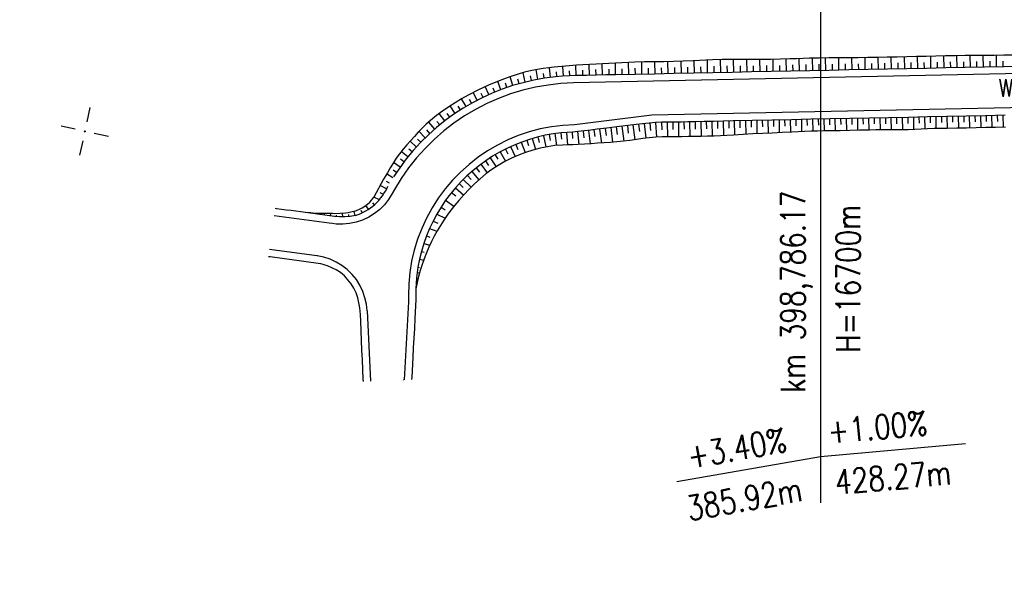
# Model space of a CAD drawing. Extents: x -134 to 1642, y -665 to 1050.
# Tile 14 of 88: x 229 to 330, y 74 to 132. Entities that reach past the tile are written whole.
import ezdxf

# ---------------------------------------------------------------- set-up
doc = ezdxf.new("R2010")
doc.units = 0
doc.header["$LTSCALE"] = 2
doc.header["$MEASUREMENT"] = 0
doc.linetypes.add('AUSGEZOGEN', pattern=[0])
doc.layers.get('0').update_dxf_attribs({"color": 8, "linetype": 'AUSGEZOGEN'})
for name, color, linetype in [('BOESCHG', 8, 'AUSGEZOGEN'), ('NETZ', 250, 'AUSGEZOGEN'), ('NZ', 8, 'AUSGEZOGEN'), ('Rinne', 200, 'CONTINUOUS'), ('SCHRIFT', 8, 'AUSGEZOGEN'), ('Wegböschungen', 15, 'CONTINUOUS'), ('Wege', 15, 'CONTINUOUS')]:
    doc.layers.add(name, color=color, linetype=linetype)
doc.styles.add('ROMANS', font='romans.shx', dxfattribs={"width": 0.8})

# ---------------------------------------------------------------- blocks, each defined once
blk = doc.blocks.new('IKR')
at = {"color": 0}
for p, q in [((0, 1), (0, 2.5)), ((-2.5, 0), (-1, 0)), ((1, 0), (2.5, 0)), ((0, -2.5), (0, -1))]:
    blk.add_line(p, q, dxfattribs=at)
blk.add_circle((0, 0), 0.05, dxfattribs=at)
blk.add_point((0, 0), dxfattribs=at)

msp = doc.modelspace()

# ---------------------------------------------------------------- hatches: boundary and pattern name
at = {"layer": 'Rinne'}
h = msp.add_hatch(dxfattribs=at)
h.set_pattern_fill('ANSI31', color=256, scale=20, style=0)
edge = h.paths.add_edge_path()
edge.add_arc((275.37, -21751.93), 21947.71, 89.378358, 89.455583, ccw=False)
edge.add_arc((441.16, -6471.33), 6666.2, 89.238235, 89.378358, ccw=False)
edge.add_arc((-14330.57, -1117453.65), 1117746.73, 89.23636226, 89.23823456, ccw=False)
edge.add_arc((523.43, -3023.77), 3217.85, 89.20146, 89.23636, ccw=False)
edge.add_arc((555.12, -750.21), 944.08, 86.94729, 89.20146, ccw=False)
edge.add_arc((625.86, 576.33), 384.35, 266.9473, 270.4805)
edge.add_arc((580.86, 5941.8), 5750, 270.480512, 270.662384)
edge.add_arc((762.64, -9781.39), 9974.23, 90.524294, 90.662384, ccw=False)
edge.add_arc((2442.17, -193318.23), 193518.75, 90.5143653, 90.5242944, ccw=False)
edge.add_arc((253.38, 50487.94), 50297.24, 270.514366, 270.533841)
edge.add_arc((717.25, 703), 510.13, 270.5338, 270.6271)
edge.add_arc((-30540.74, 2856402.63), 2856380.83, 270.62712452, 270.62837112)
edge.add_arc((769.64, 1592.38), 1398.89, 270.62837, 270.99311)
edge.add_arc((599.07, 11432.09), 11240.07, 270.993107, 271.121779)
edge.add_arc((275.39, -21749.98), 21944.96, 89.378358, 89.455589, ccw=False)
edge.add_arc((441.15, -6472.29), 6666.37, 89.238234, 89.378358, ccw=False)
edge.add_arc((-14329.56, -1117377.59), 1117669.86, 89.23636219, 89.23823424, ccw=False)
edge.add_arc((523.4, -3025.41), 3218.7, 89.20148, 89.23636, ccw=False)
edge.add_arc((555.1, -751.15), 944.21, 86.94729, 89.20148, ccw=False)
edge.add_arc((625.85, 575.59), 384.41, 266.9473, 270.4805)
edge.add_arc((580.85, 5941.87), 5750.87, 270.480491, 270.662393)
edge.add_arc((762.68, -9785.5), 9977.54, 90.524293, 90.662393, ccw=False)
edge.add_arc((2442.71, -193377.72), 193577.45, 90.5143667, 90.5242933, ccw=False)
edge.add_arc((253.39, 50486.67), 50296.77, 270.514367, 270.533841)
edge.add_arc((717.26, 702.22), 510.15, 270.5338, 270.6271)
edge.add_arc((-30543.48, 2856652.63), 2856631.65, 270.62712453, 270.6283711)
edge.add_arc((769.65, 1591.7), 1399.01, 270.62837, 270.99311)
edge.add_arc((599.07, 11431.93), 11240.71, 270.993107, 271.121781)
h = msp.add_hatch(dxfattribs=at)
h.set_pattern_fill('ANSI31', color=256, scale=20, style=0)
edge = h.paths.add_edge_path()
edge.add_arc((639.26, -229.86), 468.99, 97.5604, 98.5249, ccw=False)
edge.add_arc((578.78, 225.82), 9.32, 90.7152, 97.5604, ccw=False)
edge.add_arc((667.45, -6877.29), 7112.98, 90.453858, 90.71516, ccw=False)
edge.add_arc((644.04, -3922.61), 4158.2, 90.1121, 90.45386, ccw=False)
edge.add_arc((2970.47, -1192978.7), 1193216.58, 90.10896587, 90.11210068, ccw=False)
edge.add_arc((709.22, -3986.09), 4221.82, 90.05626, 90.10897, ccw=False)
edge.add_line((705.08, 235.72), (793.28, 235.81))
edge.add_arc((682.62, 115104.43), 114868.68, 270.0551966, 270.0832469)
edge.add_arc((860.11, -7060.43), 7296.32, 89.971949, 90.083247, ccw=False)
edge.add_arc((863.68, 229.3), 6.58, 80.4991, 89.9719, ccw=False)
edge.add_arc((850.92, 153.04), 83.9, 77.8496, 80.4991, ccw=False)
edge.add_arc((867.52, 230.16), 5.01, 71.9057, 77.8496, ccw=False)
edge.add_arc((858.93, 203.87), 32.67, 69.5781, 71.9057, ccw=False)
edge.add_arc((639.26, -229.56), 469.49, 97.5604, 98.5287, ccw=False)
edge.add_arc((578.73, 226.53), 9.4, 90.714, 97.5604, ccw=False)
edge.add_arc((667.89, -6928.25), 7164.74, 90.453858, 90.714007, ccw=False)
edge.add_arc((644.03, -3915.11), 4151.5, 90.1121, 90.45386, ccw=False)
edge.add_arc((2972.64, -1194119.31), 1194357.98, 90.10896588, 90.11209795, ccw=False)
edge.add_arc((709.22, -3982), 4218.52, 90.05626, 90.10897, ccw=False)
edge.add_line((705.07, 236.52), (793.27, 236.61))
edge.add_arc((681.71, 116046.7), 115810.15, 270.0551967, 270.0829776)
edge.add_arc((860.34, -7298.99), 7535.67, 89.97407, 90.082978, ccw=False)
edge.add_arc((863.75, 229.96), 6.72, 80.4991, 89.9741, ccw=False)
edge.add_arc((850.57, 151.23), 86.54, 77.862, 80.4991, ccw=False)
edge.add_arc((867.68, 230.78), 5.18, 71.9057, 77.862, ccw=False)
edge.add_arc((858.87, 203.82), 33.54, 69.5666, 71.9057, ccw=False)

# ---------------------------------------------------------------- linework, layer by layer
at = {"layer": 'BOESCHG'}
for points in [[(631.44, 176.35, -0.00161), (597.84, 175.6, 0.001441), (560.31, 174.78, 0.00226), (527.13, 173.81, -0.006727), (515.99, 173.58, -0.005941), (502.9, 173.65, 0.002244), (468.26, 174.08, 0.00081), (440.28, 174.25, -0.000922), (415.7, 174.41, -0.010798), (387.55, 175.25, 0.013812), (365.55, 175.78, 0.002298), (341.17, 175.58, 0.000746), (266.12, 174.5, 0.000036), (221.38, 173.78, 0.000236)], [(206.87, 173.53, 0.000082), (141.95, 172.23, 0.00154)]]:
    msp.add_lwpolyline(points, format="xyb", dxfattribs=at)
at = {"layer": 'NZ'}
for p, q in [((311.51, 206.89), (311.51, 82.09)), ((311.51, 86.87), (326.46, 88.18)), ((296.74, 84.27), (311.51, 86.87))]:
    msp.add_line(p, q, dxfattribs=at)
at = {"layer": 'Wegböschungen', "linetype": 'Continuous'}
for p, q in [((302.61, 126.39), (302.58, 127.73)), ((303.96, 126.42), (303.93, 127.73)), ((305.31, 126.45), (305.29, 127.72)), ((306.66, 126.48), (306.64, 127.73)), ((308.02, 126.5), (307.99, 127.75)), ((309.37, 126.53), (309.34, 127.8)), ((310.72, 126.56), (310.7, 127.85)), ((312.07, 126.59), (312.05, 127.87)), ((313.42, 126.62), (313.4, 127.89)), ((314.78, 126.65), (314.75, 127.89)), ((316.13, 126.67), (316.11, 127.9)), ((317.48, 126.7), (317.46, 127.93)), ((318.83, 126.73), (318.81, 127.96)), ((320.19, 126.76), (320.16, 127.99)), ((321.54, 126.79), (321.52, 128.02)), ((322.89, 126.81), (322.87, 128.05)), ((324.24, 126.84), (324.22, 128.08)), ((325.6, 126.87), (325.57, 128.1)), ((326.95, 126.9), (326.93, 128.11)), ((328.3, 126.93), (328.28, 128.13)), ((329.65, 126.96), (329.63, 128.14)), ((283.73, 125.88), (283.61, 126.87)), ((285.05, 126), (284.98, 127.01)), ((286.38, 126.05), (286.35, 127.12)), ((287.73, 126.08), (287.71, 127.2)), ((289.08, 126.11), (289.06, 127.28)), ((289.76, 126.12), (289.75, 126.72)), ((290.43, 126.14), (290.41, 127.35)), ((291.11, 126.15), (291.1, 126.77)), ((291.79, 126.17), (291.76, 127.41)), ((292.46, 126.18), (292.45, 126.81)), ((293.14, 126.19), (293.12, 127.45)), ((293.81, 126.21), (293.8, 126.84)), ((294.49, 126.22), (294.47, 127.48)), ((295.17, 126.24), (295.16, 126.86)), ((295.84, 126.25), (295.82, 127.5)), ((296.52, 126.27), (296.51, 126.89)), ((297.2, 126.28), (297.17, 127.54)), ((297.87, 126.29), (297.86, 126.92)), ((298.55, 126.31), (298.52, 127.58)), ((299.22, 126.32), (299.21, 126.97)), ((299.9, 126.34), (299.88, 127.65)), ((300.58, 126.35), (300.56, 127.02)), ((301.25, 126.36), (301.23, 127.71)), ((301.93, 126.38), (301.92, 127.05)), ((303.28, 126.41), (303.27, 127.07)), ((304.63, 126.43), (304.62, 127.08)), ((305.99, 126.46), (305.98, 127.09)), ((307.34, 126.49), (307.33, 127.11)), ((308.69, 126.52), (308.68, 127.15)), ((310.04, 126.55), (310.03, 127.19)), ((311.4, 126.58), (311.38, 127.22)), ((312.75, 126.6), (312.74, 127.24)), ((314.1, 126.63), (314.09, 127.26)), ((315.45, 126.66), (315.44, 127.28)), ((316.81, 126.69), (316.79, 127.3)), ((318.16, 126.72), (318.15, 127.33)), ((319.51, 126.74), (319.5, 127.36)), ((320.86, 126.77), (320.85, 127.39)), ((322.22, 126.8), (322.2, 127.42)), ((323.57, 126.83), (323.56, 127.45)), ((324.92, 126.86), (324.91, 127.47)), ((326.27, 126.88), (326.26, 127.49)), ((327.63, 126.91), (327.61, 127.52)), ((328.98, 126.94), (328.97, 127.54)), ((330.33, 126.97), (330.32, 127.56)), ((279.86, 125.03), (279.58, 125.94)), ((280.49, 125.22), (280.36, 125.69)), ((281.13, 125.39), (280.9, 126.36)), ((281.78, 125.54), (281.67, 126.04)), ((282.43, 125.67), (282.24, 126.67)), ((283.08, 125.78), (283, 126.28)), ((284.39, 125.95), (284.34, 126.44)), ((285.71, 126.03), (285.69, 126.55)), ((287.06, 126.07), (287.04, 126.62)), ((288.41, 126.1), (288.39, 126.67)), ((277.38, 124.1), (277.01, 124.93)), ((277.99, 124.36), (277.82, 124.78)), ((278.61, 124.6), (278.29, 125.46)), ((279.23, 124.83), (279.08, 125.27)), ((275.03, 122.88), (274.56, 123.66)), ((276.19, 123.53), (275.77, 124.33)), ((276.78, 123.82), (276.59, 124.23)), ((273.91, 122.17), (273.39, 122.93)), ((274.47, 122.53), (274.22, 122.92)), ((275.61, 123.21), (275.38, 123.61)), ((272.84, 121.39), (272.26, 122.15)), ((273.37, 121.79), (273.1, 122.17)), ((314.53, 121.64), (312.53, 121.6)), ((314.17, 121.63), (314.19, 120.4)), ((316.53, 121.68), (314.53, 121.64)), ((314.74, 121.64), (314.75, 121.03)), ((315.32, 121.66), (315.34, 120.42)), ((315.89, 121.67), (315.91, 121.05)), ((316.47, 121.68), (316.5, 120.45)), ((318.53, 121.72), (316.53, 121.68)), ((317.05, 121.69), (317.06, 121.08)), ((317.62, 121.7), (317.65, 120.47)), ((318.2, 121.72), (318.21, 121.1)), ((320.53, 121.76), (318.53, 121.72)), ((318.77, 121.73), (318.8, 120.49)), ((319.35, 121.74), (319.36, 121.11)), ((319.93, 121.75), (319.95, 120.49)), ((320.5, 121.76), (320.52, 121.13)), ((322.53, 121.81), (320.53, 121.76)), ((321.08, 121.78), (321.1, 120.51)), ((321.65, 121.79), (321.67, 121.16)), ((322.23, 121.8), (322.26, 120.56)), ((324.53, 121.85), (322.53, 121.81)), ((322.81, 121.81), (322.82, 121.2)), ((323.38, 121.82), (323.41, 120.6)), ((323.96, 121.84), (323.97, 121.22)), ((326.52, 121.89), (324.53, 121.85)), ((324.53, 121.85), (324.56, 120.62)), ((325.11, 121.86), (325.12, 121.25)), ((325.69, 121.87), (325.71, 120.64)), ((326.26, 121.88), (326.28, 121.27)), ((328.52, 121.93), (326.52, 121.89)), ((326.84, 121.9), (326.86, 120.67)), ((327.41, 121.91), (327.43, 121.3)), ((327.99, 121.92), (328.02, 120.7)), ((330.52, 121.97), (328.52, 121.93)), ((328.57, 121.93), (328.58, 121.32)), ((329.14, 121.94), (329.17, 120.72)), ((329.72, 121.96), (329.73, 121.34)), ((330.3, 121.97), (330.32, 120.74)), ((271.81, 120.56), (271.19, 121.28)), ((272.32, 120.98), (272.02, 121.35)), ((289.54, 120.66), (288.54, 120.53)), ((289.35, 120.63), (289.44, 119.89)), ((290.54, 120.77), (289.54, 120.66)), ((289.93, 120.7), (290.11, 119.19)), ((290.5, 120.77), (290.59, 120.01)), ((292.54, 121.02), (290.54, 120.77)), ((291.07, 120.84), (291.26, 119.3)), ((291.64, 120.91), (291.73, 120.14)), ((292.21, 120.98), (292.4, 119.45)), ((293.2, 121.1), (292.54, 121.02)), ((292.79, 121.05), (292.88, 120.29)), ((293.87, 121.17), (293.2, 121.1)), ((293.37, 121.12), (293.53, 119.61)), ((294.53, 121.22), (293.87, 121.17)), ((293.96, 121.18), (294.02, 120.42)), ((295.2, 121.25), (294.53, 121.22)), ((294.55, 121.22), (294.64, 119.72)), ((295.15, 121.25), (295.17, 120.49)), ((295.86, 121.26), (295.2, 121.25)), ((295.74, 121.26), (295.76, 119.75)), ((296.53, 121.26), (295.86, 121.26)), ((296.31, 121.26), (296.32, 120.51)), ((297.2, 121.27), (296.53, 121.26)), ((296.89, 121.27), (296.91, 119.76)), ((297.86, 121.29), (297.2, 121.27)), ((297.46, 121.28), (297.48, 120.53)), ((298.53, 121.31), (297.86, 121.29)), ((298.04, 121.29), (298.07, 119.79)), ((299.53, 121.33), (298.53, 121.31)), ((298.61, 121.31), (298.63, 120.55)), ((299.19, 121.32), (299.22, 119.8)), ((300.53, 121.35), (299.53, 121.33)), ((299.76, 121.33), (299.78, 120.57)), ((300.34, 121.34), (300.37, 119.83)), ((301.53, 121.37), (300.53, 121.35)), ((300.92, 121.36), (300.93, 120.6)), ((301.49, 121.37), (301.52, 119.88)), ((302.53, 121.39), (301.53, 121.37)), ((302.07, 121.38), (302.08, 120.64)), ((304.53, 121.43), (302.53, 121.39)), ((302.64, 121.39), (302.67, 119.94)), ((303.22, 121.4), (303.23, 120.69)), ((303.8, 121.42), (303.83, 120.01)), ((304.37, 121.43), (304.39, 120.74)), ((306.53, 121.47), (304.53, 121.43)), ((304.95, 121.44), (304.98, 120.07)), ((305.52, 121.45), (305.54, 120.78)), ((306.1, 121.46), (306.13, 120.12)), ((308.53, 121.51), (306.53, 121.47)), ((306.68, 121.48), (306.69, 120.81)), ((307.25, 121.49), (307.28, 120.17)), ((307.83, 121.5), (307.84, 120.85)), ((308.4, 121.51), (308.43, 120.23)), ((310.53, 121.56), (308.53, 121.51)), ((308.98, 121.52), (308.99, 120.89)), ((309.56, 121.54), (309.58, 120.28)), ((310.13, 121.55), (310.15, 120.93)), ((312.53, 121.6), (310.53, 121.56)), ((310.71, 121.56), (310.73, 120.33)), ((311.28, 121.57), (311.3, 120.96)), ((311.86, 121.58), (311.89, 120.36)), ((312.44, 121.6), (312.45, 120.98)), ((313.01, 121.61), (313.04, 120.38)), ((313.59, 121.62), (313.6, 121.01)), ((270.84, 119.66), (270.21, 120.31)), ((271.32, 120.11), (271, 120.46)), ((282.36, 119.72), (281.56, 119.49)), ((283.18, 119.91), (282.36, 119.72)), ((282.43, 119.74), (282.57, 119.17)), ((283.01, 119.87), (283.26, 118.71)), ((284, 120.06), (283.18, 119.91)), ((283.59, 119.99), (283.7, 119.39)), ((284.83, 120.16), (284, 120.06)), ((284.18, 120.09), (284.36, 118.87)), ((284.78, 120.16), (284.85, 119.53)), ((285.4, 120.21), (284.83, 120.16)), ((285.37, 120.21), (285.48, 118.93)), ((285.98, 120.25), (285.4, 120.21)), ((285.95, 120.25), (286, 119.59)), ((286.55, 120.29), (285.98, 120.25)), ((286.52, 120.29), (286.63, 118.95)), ((287.22, 120.36), (286.55, 120.29)), ((287.08, 120.34), (287.15, 119.66)), ((287.88, 120.44), (287.22, 120.36)), ((287.64, 120.41), (287.81, 119.03)), ((288.54, 120.53), (287.88, 120.44)), ((288.2, 120.49), (288.29, 119.78)), ((288.78, 120.56), (288.96, 119.12)), ((269.92, 118.7), (269.27, 119.3)), ((270.37, 119.19), (270.05, 119.5)), ((279.99, 118.91), (279.23, 118.57)), ((279.62, 118.75), (280.09, 117.73)), ((280.77, 119.22), (279.99, 118.91)), ((280.17, 118.98), (280.38, 118.46)), ((280.72, 119.2), (281.12, 118.14)), ((281.56, 119.49), (280.77, 119.22)), ((281.28, 119.4), (281.46, 118.86)), ((281.85, 119.58), (282.18, 118.47)), ((269.05, 117.7), (268.37, 118.25)), ((269.48, 118.21), (269.14, 118.5)), ((277.77, 117.76), (277.07, 117.3)), ((277.53, 117.61), (278.13, 116.68)), ((278.49, 118.18), (277.77, 117.76)), ((278.04, 117.92), (278.32, 117.44)), ((279.23, 118.57), (278.49, 118.18)), ((278.55, 118.21), (279.08, 117.24)), ((279.08, 118.49), (279.33, 117.99)), ((268.25, 116.64), (267.58, 117.13)), ((268.64, 117.18), (268.3, 117.44)), ((276.4, 116.81), (275.75, 116.29)), ((276.08, 116.56), (276.43, 116.13)), ((277.07, 117.3), (276.4, 116.81)), ((276.55, 116.93), (277.21, 116.04)), ((277.03, 117.28), (277.35, 116.82)), ((267.51, 115.54), (266.86, 115.95)), ((267.87, 116.1), (267.54, 116.32)), ((275.12, 115.73), (274.53, 115.15)), ((275.75, 116.29), (275.12, 115.73)), ((275.18, 115.78), (275.56, 115.37)), ((275.62, 116.18), (276.35, 115.34)), ((266.53, 115.39), (265.55, 113.53)), ((266.83, 114.4), (266.2, 114.75)), ((267.16, 114.97), (266.84, 115.16)), ((274.53, 115.15), (273.97, 114.53)), ((274.34, 114.94), (274.75, 114.55)), ((274.75, 115.37), (275.55, 114.57)), ((266.11, 113.27), (265.55, 113.53)), ((266.52, 113.81), (266.19, 113.98)), ((273.43, 113.89), (272.93, 113.22)), ((273.97, 114.53), (273.43, 113.89)), ((273.55, 114.04), (273.99, 113.69)), ((273.94, 114.5), (274.79, 113.76)), ((265, 112.3), (264.71, 112.7)), ((265.62, 112.77), (265.45, 112.96)), ((272.47, 112.53), (272.04, 111.81)), ((272.93, 113.22), (272.47, 112.53)), ((272.47, 112.53), (272.87, 112.24)), ((272.93, 113.22), (273.79, 112.61)), ((258.59, 111.94), (258.59, 111.95)), ((259.21, 111.86), (259.21, 111.88)), ((259.83, 111.78), (259.84, 111.87)), ((260.45, 111.69), (260.46, 111.78)), ((261.07, 111.61), (261.1, 111.86)), ((261.7, 111.53), (261.71, 111.69)), ((262.34, 111.51), (262.33, 111.87)), ((262.98, 111.55), (262.96, 111.75)), ((263.62, 111.66), (263.52, 112.08)), ((264.35, 111.93), (264.22, 112.18)), ((272.04, 111.81), (271.64, 111.08)), ((272.04, 111.81), (272.88, 111.4)), ((271.64, 111.08), (271.28, 110.32)), ((271.64, 111.08), (271.64, 111.08)), ((271.64, 111.08), (272.12, 110.87)), ((270.96, 109.55), (270.68, 108.77)), ((271.28, 110.32), (270.96, 109.55)), ((270.96, 109.55), (271.31, 109.44)), ((271.28, 110.32), (272.03, 110.03)), ((270.68, 108.77), (270.44, 107.97)), ((270.68, 108.77), (270.68, 108.77)), ((270.68, 108.77), (271.29, 108.59)), ((259.76, 107.59), (259.78, 107.59)), ((270.44, 107.97), (270.24, 107.16)), ((270.44, 107.97), (270.71, 107.9)), ((270.24, 107.16), (270.08, 106.34)), ((270.24, 107.16), (270.67, 107.06)), ((270, 105.79), (269.93, 105.23)), ((270.08, 106.34), (270, 105.79)), ((270, 105.79), (270.25, 105.76)), ((270.08, 106.34), (270.24, 106.31)), ((269.89, 104.68), (269.87, 104.12)), ((269.93, 105.23), (269.89, 104.68)), ((269.93, 105.23), (270.01, 105.21)), ((264.05, 103.57), (264.05, 103.57)), ((269.87, 104.12), (269.86, 103.57)), ((269.86, 103.57), (269.86, 103.01)), ((269.86, 103.01), (269.84, 102.35)), ((269.81, 101.7), (269.77, 101.04)), ((269.84, 102.35), (269.81, 101.7)), ((269.77, 101.04), (269.71, 100.04)), ((269.71, 100.04), (269.66, 99.04)), ((269.66, 99.04), (269.6, 98.03)), ((269.6, 98.03), (269.55, 97.03)), ((269.55, 97.03), (269.44, 95.02)), ((268.58, 94.72), (268.57, 94.74)), ((269.44, 95.02), (269.42, 94.78))]:
    msp.add_line(p, q, dxfattribs=at)
for points in [[(331.4, 128.17), (330.4, 128.15), (329.4, 128.14), (328.4, 128.13), (327.4, 128.12), (326.4, 128.11), (325.4, 128.09), (324.4, 128.08), (323.4, 128.06), (322.4, 128.04), (321.4, 128.02), (320.4, 128), (319.4, 127.97), (318.4, 127.95), (317.4, 127.93), (316.4, 127.91), (315.4, 127.9), (314.4, 127.89), (313.4, 127.89), (312.4, 127.88), (311.4, 127.86), (310.4, 127.84), (309.73, 127.82), (309.06, 127.79), (308.4, 127.77), (307.4, 127.74), (306.4, 127.72), (305.4, 127.72), (304.4, 127.73), (303.4, 127.73), (302.4, 127.73), (301.4, 127.71), (300.4, 127.68), (299.73, 127.65), (299.07, 127.61), (298.4, 127.58), (297.4, 127.54), (296.4, 127.52), (295.4, 127.49), (294.4, 127.47), (293.4, 127.46), (292.4, 127.43), (290.4, 127.35), (289.74, 127.32), (289.07, 127.28), (288.41, 127.24), (287.74, 127.2), (287.07, 127.16), (286.41, 127.12), (285.27, 127.03), (284.12, 126.92), (283.54, 126.86), (282.96, 126.78), (282.38, 126.7), (281.8, 126.58), (281.04, 126.4), (280.29, 126.18), (279.55, 125.93), (278.45, 125.52), (277.36, 125.08), (276.3, 124.59), (275.26, 124.06), (274.58, 123.67), (273.91, 123.27), (273.26, 122.84), (272.61, 122.4), (271.98, 121.94), (271.38, 121.44), (270.94, 121.05), (270.53, 120.64), (270.12, 120.22), (269.72, 119.79), (269.32, 119.36), (268.93, 118.92), (268.55, 118.48), (268.19, 118.02), (267.85, 117.55), (267.54, 117.06), (267.23, 116.56), (266.93, 116.06), (266.53, 115.39)], [(332.42, 127.01), (330.42, 126.97), (328.42, 126.93), (326.42, 126.89), (324.42, 126.85), (322.42, 126.8), (320.42, 126.76), (318.42, 126.72), (316.42, 126.68), (314.42, 126.64), (312.42, 126.6), (310.42, 126.55), (308.42, 126.51), (306.43, 126.47), (304.43, 126.43), (302.43, 126.39), (300.43, 126.35), (298.43, 126.31), (296.43, 126.26), (294.43, 126.22), (292.43, 126.18), (290.43, 126.14), (289.43, 126.12), (288.43, 126.1), (287.43, 126.08), (286.43, 126.06), (285.69, 126.03), (284.96, 125.99), (284.23, 125.93), (283.11, 125.79), (282, 125.59), (280.91, 125.33), (279.83, 125.03), (278.76, 124.66), (277.72, 124.25), (276.69, 123.78), (275.7, 123.26), (274.72, 122.69), (273.78, 122.08), (272.87, 121.42), (272, 120.71), (271.16, 119.96), (270.36, 119.17), (269.6, 118.35), (268.88, 117.48), (268.2, 116.58), (267.58, 115.65)], [(330.55, 120.75), (329.55, 120.73), (328.55, 120.71), (327.55, 120.69), (326.55, 120.66), (325.55, 120.64), (324.55, 120.62), (323.88, 120.61), (323.22, 120.6), (322.55, 120.58), (321.89, 120.55), (321.22, 120.52), (320.55, 120.49), (319.89, 120.49), (319.22, 120.49), (318.55, 120.49), (317.89, 120.48), (317.22, 120.46), (316.55, 120.45), (315.55, 120.43), (314.55, 120.41), (313.55, 120.39), (312.55, 120.37), (311.89, 120.36), (311.22, 120.34), (310.55, 120.33), (309.89, 120.3), (309.22, 120.27), (308.56, 120.23), (307.56, 120.19), (306.56, 120.14), (305.56, 120.1), (304.56, 120.05), (303.56, 120), (302.56, 119.94), (301.89, 119.9), (301.23, 119.86), (300.56, 119.83), (299.9, 119.81), (299.23, 119.8), (298.56, 119.79), (297.9, 119.78), (297.23, 119.77), (296.56, 119.76), (295.9, 119.75), (295.23, 119.74), (294.56, 119.71), (293.9, 119.65), (293.23, 119.57), (292.57, 119.48), (291.9, 119.39), (291.24, 119.3), (290.57, 119.23), (289.91, 119.18), (289.24, 119.13), (288.58, 119.09), (287.91, 119.04), (287.24, 118.99), (286.58, 118.95), (286.04, 118.94), (285.5, 118.93), (284.96, 118.91), (284.18, 118.85), (283.42, 118.74), (282.66, 118.59), (281.9, 118.39), (281.16, 118.16), (280.43, 117.88), (279.72, 117.56), (279.03, 117.21), (278.35, 116.82), (277.7, 116.4), (277.07, 115.94), (276.47, 115.44), (275.89, 114.91), (275.35, 114.36), (274.82, 113.79), (274.29, 113.21)], [(263.65, 111.66), (263.09, 111.56), (262.55, 111.51), (262.02, 111.51), (261.5, 111.55), (261.24, 111.59), (260.98, 111.62), (260.49, 111.69), (259.99, 111.76), (259.5, 111.82), (259, 111.89), (258.51, 111.96), (258.01, 112.02), (257.52, 112.09), (257.02, 112.16), (256.52, 112.22), (256.03, 112.29), (255.53, 112.36), (255.38, 112.38)], [(263.45, 112.07), (263.17, 112), (262.89, 111.94), (262.62, 111.9), (262.08, 111.85), (261.54, 111.84), (261.28, 111.85), (261.02, 111.86), (260.51, 111.87), (260.01, 111.87), (259.76, 111.87), (259.51, 111.88), (259.26, 111.9), (259.01, 111.92), (258.76, 111.94), (258.48, 111.96)], [(262.1, 105.79), (261.67, 106.06), (261.23, 106.28), (260.77, 106.47), (260.54, 106.55), (260.31, 106.62), (260.07, 106.68), (259.82, 106.72), (259.33, 106.8), (258.83, 106.87), (258.34, 106.93), (257.84, 107), (257.34, 107.07), (256.85, 107.13), (256.35, 107.2), (255.86, 107.27), (255.36, 107.33), (254.87, 107.4), (254.71, 107.42)], [(264.08, 102.14), (264.12, 101.47), (264.15, 100.79), (264.2, 99.79), (264.24, 98.79), (264.28, 97.79), (264.33, 96.8), (264.42, 94.8), (264.43, 94.56)], [(264.08, 102.14), (264.12, 101.47), (264.15, 100.79), (264.2, 99.79), (264.24, 98.79), (264.28, 97.79), (264.33, 96.8), (264.42, 94.8), (264.43, 94.56)]]:
    msp.add_lwpolyline(points, dxfattribs=at)
for centre, radius, start, end in [((262.07, 116.77), 5.34, 287.1063, 337.0065), ((262.26, 116.02), 4.13, 286.8211, 322.9228), ((288.63, 100.61), 19.09, 138.6799, 169.3937), ((258.97, 101.72), 5.13, 4.7264, 52.3593)]:
    msp.add_arc(centre, radius, start, end, dxfattribs=at)
at = {"layer": 'Wege', "linetype": 'Continuous'}
for p, q in [((526.61, 126.81), (294.17, 121.97)), ((294.17, 121.97), (286.19, 121)), ((283.83, 120.79), (282.67, 120.57)), ((285.01, 120.93), (283.83, 120.79)), ((286.19, 121), (285.01, 120.93)), ((280.41, 119.89), (279.32, 119.44)), ((281.53, 120.27), (280.41, 119.89)), ((282.67, 120.57), (281.53, 120.27)), ((278.26, 118.91), (277.24, 118.31)), ((279.32, 119.44), (278.26, 118.91)), ((276.27, 117.65), (275.34, 116.92)), ((277.24, 118.31), (276.27, 117.65)), ((275.34, 116.92), (274.46, 116.13)), ((274.46, 116.13), (273.63, 115.29)), ((273.63, 115.29), (272.87, 114.39)), ((272.87, 114.39), (272.17, 113.44)), ((272.17, 113.44), (271.53, 112.44)), ((271.53, 112.44), (270.96, 111.4)), ((270.96, 111.4), (270.47, 110.33)), ((270.47, 110.33), (270.05, 109.23)), ((270.05, 109.23), (269.7, 108.1)), ((269.7, 108.1), (269.43, 106.95)), ((269.43, 106.95), (269.24, 105.78)), ((269.24, 105.78), (269.13, 104.61)), ((269.13, 104.61), (269.1, 103.42)), ((269.1, 103.42), (269.12, 102.77)), ((269.12, 102.77), (268.67, 94.75)), ((264.85, 101.83), (265.18, 94.59))]:
    msp.add_line(p, q, dxfattribs=at)
for points in [[(526.54, 130.31), (286.1, 125.3), (284.78, 125.23), (283.47, 125.08), (282.17, 124.86), (280.89, 124.55), (279.62, 124.17), (278.39, 123.71), (277.18, 123.18), (276.01, 122.58), (274.87, 121.9), (273.78, 121.16), (272.74, 120.36), (271.75, 119.49), (270.81, 118.56), (269.93, 117.58), (269.11, 116.55), (268.35, 115.47), (267.66, 114.34), (267.42, 113.91)], [(267.42, 113.91), (267.06, 113.32), (266.63, 112.77), (266.14, 112.28), (265.6, 111.85), (265.01, 111.49), (264.38, 111.19), (263.72, 110.97), (263.05, 110.83), (262.36, 110.77), (261.66, 110.78), (261.3, 110.82), (260.93, 110.87), (255.28, 111.63)], [(264.85, 101.83), (264.78, 102.52), (264.63, 103.2), (264.41, 103.85), (264.11, 104.48), (263.74, 105.06), (263.3, 105.6), (262.81, 106.09), (262.26, 106.51), (261.67, 106.87), (261.04, 107.16), (260.38, 107.37), (259.7, 107.51), (259.66, 107.51), (254.81, 108.17)]]:
    msp.add_lwpolyline(points, dxfattribs=at)

# ---------------------------------------------------------------- block references
at = {"layer": 'NETZ', "rotation": 167.8411}
msp.add_blockref('IKR', (235.78, 120.32), dxfattribs=at)

# ---------------------------------------------------------------- texts
at = {"layer": 'NZ', "style": 'ROMANS', "width": 0.8}
for s, rotation, p in [('km 398,786.17', 89.9999, (309.93, 93.4)), ('H=16700m', 89.9999, (315.62, 97.51)), ('+1.00%%%', 4.9999, (312.36, 88.18)), ('+3.40%%%', 9.9999, (298.06, 85.6)), ('428.27m', 4.9999, (313.12, 82.96)), ('385.92m', 9.9999, (297.99, 80.23))]:
    msp.add_text(s, height=2.5, rotation=rotation, dxfattribs=at).set_placement(p)
at = {"layer": 'SCHRIFT', "style": 'ROMANS', "width": 0.8}
msp.add_text('Weg', height=1.8, rotation=0.5376, dxfattribs=at).set_placement((329.89, 123.88))

doc.saveas('drawing.dxf')
